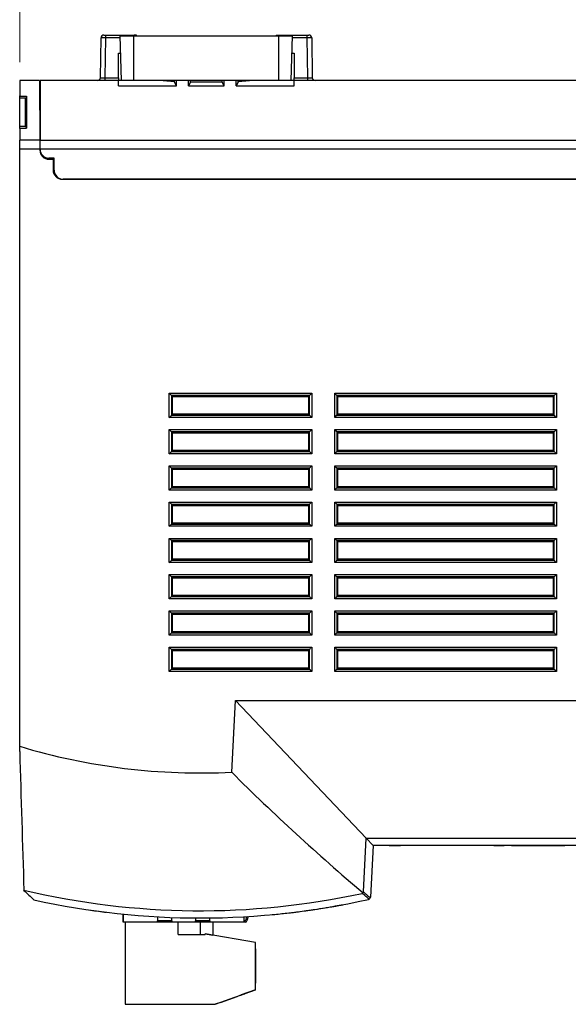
# Model space of a CAD drawing. Header units: millimetres. Extents: x 0 to 840, y 0 to 594.
# Tile 2 of 77: x 307 to 367, y 86 to 195. Entities that reach past the tile are written whole.
import ezdxf

# ---------------------------------------------------------------- set-up
doc = ezdxf.new("R2010")
doc.units = ezdxf.units.MM
doc.header["$LTSCALE"] = 2
doc.linetypes.add('SLD-Solid', pattern=[0])
doc.styles.add('SLDTEXTSTYLE2', font='ARIALN.TTF', dxfattribs={"width": 0.87})
doc.dimstyles.new('SLDDIMSTYLE0', dxfattribs={"dimtxt": 5.4, "dimasz": 5.4, "dimexe": 0, "dimexo": 0.0625, "dimgap": 1.35, "dimtad": 0, "dimdec": 1, "dimrnd": 1e-09, "dimzin": 12, "dimdsep": 46, "dimtxsty": 'SLDTEXTSTYLE2', "dimsah": 1, "dimcen": 0.09, "dimadec": 0, "dimazin": 3, "dimtfac": 1, "dimtdec": 3, "dimtofl": 0, "dimtmove": 0, "dimatfit": 3, "dimfxl": 1, "dimfrac": 2, "dimtolj": 1, "dimtzin": 12, "dimarcsym": 0})

# ---------------------------------------------------------------- blocks, each defined once
blk = doc.blocks.new('_D_10')
at = {"color": 1, "linetype": 'SLD-Solid', "lineweight": 18}
for p, q in [((362.2, 217.48), (360.68, 217.48)), ((360.68, 217.48), (360.68, 209.08)), ((377.43, 217.48), (378.95, 217.48)), ((378.95, 217.48), (378.95, 209.08)), ((306.88, 190.28), (306.88, 214.78)), ((417.53, 185.5), (417.53, 214.78)), ((306.88, 213.28), (342.92, 213.28)), ((417.53, 213.28), (381.49, 213.28)), ((360.68, 209.08), (362.2, 209.08)), ((378.95, 209.08), (377.43, 209.08))]:
    blk.add_line(p, q, dxfattribs=at)
for points in [[(306.88, 213.28), (312.28, 211.93), (312.28, 214.63)], [(417.53, 213.28), (412.13, 214.63), (412.13, 211.93)]]:
    blk.add_solid(points, dxfattribs=at)
at = {"color": 1, "linetype": 'SLD-Solid', "lineweight": 18, "char_height": 5.4, "attachment_point": 1, "style": 'SLDTEXTSTYLE2'}
for s, insert in [('110,6', (343.94, 216.04)), ('4,356', (362.2, 216.04))]:
    blk.add_mtext(s, dxfattribs=dict(at, insert=insert))

msp = doc.modelspace()

# ---------------------------------------------------------------- linework, layer by layer
at = {"color": 7, "linetype": 'SLD-Solid', "lineweight": 25}
for p, q in [((315.78, 188.57), (315.86, 192.98)), ((316.16, 193.28), (316.36, 193.28)), ((316.36, 192.98), (316.28, 188.57)), ((316.36, 193.28), (316.36, 192.98)), ((316.36, 193.28), (319.51, 193.28)), ((318.11, 188.28), (317.98, 193.18)), ((317.98, 193.18), (319.48, 193.18)), ((319.48, 188.28), (319.48, 193.18)), ((319.48, 193.18), (335.48, 193.18)), ((319.77, 193.28), (319.51, 193.28)), ((335.18, 193.28), (335.45, 193.28)), ((335.45, 193.28), (338.6, 193.28)), ((335.48, 188.28), (335.48, 193.18)), ((335.48, 193.18), (336.98, 193.18)), ((336.85, 188.28), (336.98, 193.18)), ((338.6, 192.98), (338.6, 193.28)), ((338.6, 193.28), (338.8, 193.28)), ((338.67, 188.57), (338.6, 192.98)), ((339.1, 192.98), (339.17, 188.57)), ((317.78, 191.28), (318.03, 191.28)), ((317.78, 188.57), (317.78, 191.28)), ((336.93, 191.28), (337.18, 191.28)), ((337.18, 191.28), (337.18, 188.57)), ((309.08, 188.28), (306.88, 188.28)), ((306.88, 188.28), (306.88, 186.56)), ((309.08, 188.28), (309.1, 181.68)), ((317.78, 188.28), (309.13, 188.28)), ((309.13, 188.28), (309.13, 181.69)), ((316.28, 188.57), (316.28, 188.28)), ((316.28, 188.57), (317.78, 188.57)), ((317.78, 188.57), (317.78, 188.28)), ((317.78, 187.67), (317.78, 188.28)), ((318.11, 188.28), (317.78, 188.28)), ((322.28, 188.26), (317.78, 188.26)), ((319.48, 188.28), (318.11, 188.28)), ((335.48, 188.28), (319.48, 188.28)), ((322.28, 188.26), (322.28, 188.28)), ((323.98, 188.13), (322.28, 188.26)), ((323.98, 188.09), (323.98, 188.28)), ((324.19, 187.67), (323.98, 188.09)), ((324.19, 187.67), (324.19, 188.28)), ((325.52, 187.67), (325.52, 188.28)), ((325.73, 188.09), (325.52, 187.67)), ((325.73, 188.09), (325.73, 188.28)), ((329.23, 188.09), (325.73, 188.09)), ((329.23, 188.09), (329.23, 188.28)), ((329.44, 187.67), (329.23, 188.09)), ((329.44, 187.67), (329.44, 188.28)), ((330.77, 187.67), (330.77, 188.28)), ((330.98, 188.09), (330.77, 187.67)), ((330.98, 188.09), (330.98, 188.28)), ((332.68, 188.26), (330.98, 188.13)), ((332.68, 188.26), (332.68, 188.28)), ((337.18, 188.26), (332.68, 188.26)), ((336.85, 188.28), (335.48, 188.28)), ((337.18, 188.28), (336.85, 188.28)), ((337.18, 188.57), (338.67, 188.57)), ((337.18, 188.28), (337.18, 188.57)), ((337.18, 187.67), (337.18, 188.28)), ((381.43, 188.28), (337.18, 188.28)), ((338.67, 188.28), (338.67, 188.57)), ((309.13, 186.98), (309.08, 186.98)), ((317.78, 187.67), (324.19, 187.67)), ((325.52, 187.67), (329.44, 187.67)), ((330.77, 187.67), (337.18, 187.67)), ((306.88, 186.34), (306.88, 186.57)), ((306.88, 186.57), (306.88, 186.57)), ((306.88, 186.56), (307.63, 186.55)), ((306.88, 186.34), (306.88, 186.56)), ((306.88, 183.21), (306.88, 186.34)), ((306.88, 186.34), (307.48, 186.34)), ((307.48, 186.34), (307.63, 186.35)), ((307.48, 186.34), (307.48, 183.21)), ((307.63, 186.55), (307.63, 183)), ((307.63, 183.21), (307.63, 186.35)), ((307.63, 186.35), (307.63, 186.35)), ((309.13, 186.35), (309.08, 186.35)), ((306.88, 182.98), (306.88, 183.21)), ((307.63, 183), (306.88, 182.98)), ((306.88, 182.98), (307.63, 183)), ((306.88, 182.98), (306.88, 181.68)), ((307.48, 183.21), (306.91, 183.21)), ((307.48, 183.21), (307.63, 183.21)), ((307.63, 183.21), (307.63, 183.21)), ((309.09, 183.2), (309.13, 183.2)), ((309.1, 181.68), (306.88, 181.68)), ((306.88, 180.68), (306.88, 181.68)), ((309.1, 181.68), (309.1, 180.68)), ((309.13, 181.69), (405.74, 181.69)), ((309.13, 180.69), (309.13, 181.69)), ((306.88, 114.81), (306.88, 180.68)), ((309.1, 180.68), (306.88, 180.68)), ((309.1, 180.68), (309.1, 180.57)), ((404.66, 180.69), (309.13, 180.69)), ((309.9, 179.71), (309.59, 179.72)), ((310.13, 179.69), (310.09, 179.69)), ((310.09, 179.69), (310.09, 179.58)), ((310.1, 179.58), (310.57, 179.58)), ((310.68, 179.69), (310.13, 179.69)), ((310.57, 179.58), (310.57, 178.38)), ((310.57, 179.58), (310.68, 179.58)), ((310.68, 178.38), (310.68, 179.69)), ((311.57, 177.38), (371, 177.38)), ((371.18, 177.38), (311.68, 177.38)), ((323.39, 151.09), (323.39, 153.76)), ((323.39, 153.76), (339.12, 153.76)), ((338.87, 153.51), (323.64, 153.51)), ((323.64, 153.51), (323.64, 151.34)), ((323.75, 153.41), (323.64, 153.51)), ((323.75, 151.45), (323.75, 153.41)), ((323.75, 153.41), (338.76, 153.41)), ((338.76, 153.41), (338.87, 153.51)), ((338.76, 153.41), (338.76, 151.45)), ((338.87, 151.34), (338.87, 153.51)), ((339.12, 153.76), (339.12, 151.09)), ((341.64, 151.09), (341.64, 153.76)), ((341.64, 153.76), (366.12, 153.76)), ((365.87, 153.51), (341.89, 153.51)), ((341.89, 153.51), (341.89, 151.34)), ((342, 153.41), (341.89, 153.51)), ((342, 153.41), (365.76, 153.41)), ((342, 151.45), (342, 153.41)), ((365.76, 153.41), (365.87, 153.51)), ((365.76, 153.41), (365.76, 151.45)), ((365.87, 151.34), (365.87, 153.51)), ((366.12, 153.76), (366.12, 151.09)), ((339.12, 151.09), (323.39, 151.09)), ((323.75, 151.45), (323.64, 151.34)), ((323.64, 151.34), (338.87, 151.34)), ((338.76, 151.45), (323.75, 151.45)), ((338.76, 151.45), (338.87, 151.34)), ((338.87, 151.34), (339.12, 151.09)), ((341.64, 151.09), (341.89, 151.34)), ((366.12, 151.09), (341.64, 151.09)), ((342, 151.45), (341.89, 151.34)), ((341.89, 151.34), (365.87, 151.34)), ((365.76, 151.45), (342, 151.45)), ((365.76, 151.45), (365.87, 151.34)), ((323.39, 147.09), (323.39, 149.76)), ((323.39, 149.76), (339.12, 149.76)), ((338.87, 149.51), (323.64, 149.51)), ((323.64, 149.51), (323.64, 147.34)), ((323.75, 149.41), (323.64, 149.51)), ((323.75, 147.45), (323.75, 149.41)), ((323.75, 149.41), (338.76, 149.41)), ((338.76, 149.41), (338.87, 149.51)), ((338.76, 149.41), (338.76, 147.45)), ((338.87, 149.51), (339.12, 149.76)), ((338.87, 147.34), (338.87, 149.51)), ((339.12, 149.76), (339.12, 147.09)), ((341.64, 147.09), (341.64, 149.76)), ((341.64, 149.76), (366.12, 149.76)), ((341.64, 149.76), (341.89, 149.51)), ((365.87, 149.51), (341.89, 149.51)), ((341.89, 149.51), (341.89, 147.34)), ((342, 149.41), (341.89, 149.51)), ((342, 149.41), (365.76, 149.41)), ((342, 147.45), (342, 149.41)), ((365.76, 149.41), (365.87, 149.51)), ((365.76, 149.41), (365.76, 147.45)), ((365.87, 147.34), (365.87, 149.51)), ((366.12, 149.76), (366.12, 147.09)), ((339.12, 147.09), (323.39, 147.09)), ((323.75, 147.45), (323.64, 147.34)), ((323.64, 147.34), (338.87, 147.34)), ((338.76, 147.45), (323.75, 147.45)), ((338.76, 147.45), (338.87, 147.34)), ((366.12, 147.09), (341.64, 147.09)), ((342, 147.45), (341.89, 147.34)), ((341.89, 147.34), (365.87, 147.34)), ((365.76, 147.45), (342, 147.45)), ((365.76, 147.45), (365.87, 147.34)), ((323.39, 143.09), (323.39, 145.76)), ((323.39, 145.76), (339.12, 145.76)), ((323.39, 145.76), (323.64, 145.51)), ((339.12, 145.76), (339.12, 143.09)), ((341.64, 143.09), (341.64, 145.76)), ((341.64, 145.76), (366.12, 145.76)), ((366.12, 145.76), (366.12, 143.09)), ((338.87, 145.51), (323.64, 145.51)), ((323.64, 145.51), (323.64, 143.34)), ((323.75, 145.41), (323.64, 145.51)), ((323.75, 145.41), (338.76, 145.41)), ((323.75, 143.45), (323.75, 145.41)), ((338.76, 145.41), (338.87, 145.51)), ((338.76, 145.41), (338.76, 143.45)), ((338.87, 143.34), (338.87, 145.51)), ((365.87, 145.51), (341.89, 145.51)), ((341.89, 145.51), (341.89, 143.34)), ((342, 145.41), (341.89, 145.51)), ((342, 145.41), (365.76, 145.41)), ((342, 143.45), (342, 145.41)), ((365.76, 145.41), (365.87, 145.51)), ((365.76, 145.41), (365.76, 143.45)), ((365.87, 143.34), (365.87, 145.51)), ((323.75, 143.45), (323.64, 143.34)), ((338.76, 143.45), (323.75, 143.45)), ((338.76, 143.45), (338.87, 143.34)), ((342, 143.45), (341.89, 143.34)), ((365.76, 143.45), (342, 143.45)), ((365.76, 143.45), (365.87, 143.34)), ((339.12, 143.09), (323.39, 143.09)), ((323.64, 143.34), (338.87, 143.34)), ((366.12, 143.09), (341.64, 143.09)), ((341.89, 143.34), (365.87, 143.34)), ((323.39, 139.09), (323.39, 141.76)), ((323.39, 141.76), (339.12, 141.76)), ((338.87, 141.51), (323.64, 141.51)), ((323.64, 141.51), (323.64, 139.34)), ((323.75, 141.4), (323.64, 141.51)), ((323.75, 139.45), (323.75, 141.4)), ((323.75, 141.4), (338.76, 141.4)), ((338.76, 141.4), (338.87, 141.51)), ((338.76, 141.4), (338.76, 139.45)), ((338.87, 139.34), (338.87, 141.51)), ((339.12, 141.76), (339.12, 139.09)), ((341.64, 139.09), (341.64, 141.76)), ((341.64, 141.76), (366.12, 141.76)), ((365.87, 141.51), (341.89, 141.51)), ((341.89, 141.51), (341.89, 139.34)), ((342, 141.4), (341.89, 141.51)), ((342, 141.4), (365.76, 141.4)), ((342, 139.45), (342, 141.4)), ((365.76, 141.4), (365.87, 141.51)), ((365.76, 141.4), (365.76, 139.45)), ((365.87, 139.34), (365.87, 141.51)), ((366.12, 141.76), (366.12, 139.09)), ((339.12, 139.09), (323.39, 139.09)), ((323.75, 139.45), (323.64, 139.34)), ((323.64, 139.34), (338.87, 139.34)), ((338.76, 139.45), (323.75, 139.45)), ((338.76, 139.45), (338.87, 139.34)), ((366.12, 139.09), (341.64, 139.09)), ((342, 139.45), (341.89, 139.34)), ((341.89, 139.34), (365.87, 139.34)), ((365.76, 139.45), (342, 139.45)), ((365.76, 139.45), (365.87, 139.34)), ((323.39, 135.09), (323.39, 137.76)), ((323.39, 137.76), (339.12, 137.76)), ((338.87, 137.51), (323.64, 137.51)), ((323.64, 137.51), (323.64, 135.34)), ((323.75, 137.4), (323.64, 137.51)), ((323.75, 135.45), (323.75, 137.4)), ((323.75, 137.4), (338.76, 137.4)), ((338.76, 137.4), (338.87, 137.51)), ((338.76, 137.4), (338.76, 135.45)), ((338.87, 135.34), (338.87, 137.51)), ((339.12, 137.76), (339.12, 135.09)), ((341.64, 135.09), (341.64, 137.76)), ((341.64, 137.76), (366.12, 137.76)), ((365.87, 137.51), (341.89, 137.51)), ((341.89, 137.51), (341.89, 135.34)), ((342, 137.4), (341.89, 137.51)), ((342, 137.4), (365.76, 137.4)), ((342, 135.45), (342, 137.4)), ((365.76, 137.4), (365.87, 137.51)), ((365.76, 137.4), (365.76, 135.45)), ((365.87, 135.34), (365.87, 137.51)), ((366.12, 137.76), (366.12, 135.09)), ((339.12, 135.09), (323.39, 135.09)), ((323.75, 135.45), (323.64, 135.34)), ((323.64, 135.34), (338.87, 135.34)), ((338.76, 135.45), (323.75, 135.45)), ((338.76, 135.45), (338.87, 135.34)), ((366.12, 135.09), (341.64, 135.09)), ((342, 135.45), (341.89, 135.34)), ((341.89, 135.34), (365.87, 135.34)), ((365.76, 135.45), (342, 135.45)), ((365.76, 135.45), (365.87, 135.34)), ((323.39, 131.09), (323.39, 133.76)), ((323.39, 133.76), (339.12, 133.76)), ((339.12, 133.76), (339.12, 131.09)), ((341.64, 131.09), (341.64, 133.76)), ((341.64, 133.76), (366.12, 133.76)), ((366.12, 133.76), (366.12, 131.09)), ((323.64, 133.51), (323.64, 131.34)), ((338.87, 133.51), (323.64, 133.51)), ((323.75, 133.4), (323.64, 133.51)), ((323.75, 133.4), (338.76, 133.4)), ((323.75, 131.45), (323.75, 133.4)), ((338.76, 133.4), (338.87, 133.51)), ((338.76, 133.4), (338.76, 131.45)), ((338.87, 131.34), (338.87, 133.51)), ((365.87, 133.51), (341.89, 133.51)), ((341.89, 133.51), (341.89, 131.34)), ((342, 133.4), (341.89, 133.51)), ((342, 133.4), (365.76, 133.4)), ((342, 131.45), (342, 133.4)), ((365.76, 133.4), (365.87, 133.51)), ((365.76, 133.4), (365.76, 131.45)), ((365.87, 131.34), (365.87, 133.51)), ((323.75, 131.45), (323.64, 131.34)), ((338.76, 131.45), (323.75, 131.45)), ((338.76, 131.45), (338.87, 131.34)), ((342, 131.45), (341.89, 131.34)), ((365.76, 131.45), (342, 131.45)), ((365.76, 131.45), (365.87, 131.34)), ((323.39, 131.09), (323.64, 131.34)), ((339.12, 131.09), (323.39, 131.09)), ((323.64, 131.34), (338.87, 131.34)), ((366.12, 131.09), (341.64, 131.09)), ((341.89, 131.34), (365.87, 131.34)), ((323.39, 127.09), (323.39, 129.76)), ((323.39, 129.76), (339.12, 129.76)), ((338.87, 129.51), (323.64, 129.51)), ((323.64, 129.51), (323.64, 127.34)), ((323.75, 129.4), (323.64, 129.51)), ((323.75, 127.45), (323.75, 129.4)), ((323.75, 129.4), (338.76, 129.4)), ((338.76, 129.4), (338.87, 129.51)), ((338.76, 129.4), (338.76, 127.45)), ((338.87, 127.34), (338.87, 129.51)), ((339.12, 129.76), (339.12, 127.09)), ((341.64, 127.09), (341.64, 129.76)), ((341.64, 129.76), (366.12, 129.76)), ((365.87, 129.51), (341.89, 129.51)), ((341.89, 129.51), (341.89, 127.34)), ((342, 129.4), (341.89, 129.51)), ((342, 129.4), (365.76, 129.4)), ((342, 127.45), (342, 129.4)), ((365.76, 129.4), (365.87, 129.51)), ((365.76, 129.4), (365.76, 127.45)), ((365.87, 127.34), (365.87, 129.51)), ((366.12, 129.76), (366.12, 127.09)), ((323.39, 127.09), (323.64, 127.34)), ((339.12, 127.09), (323.39, 127.09)), ((323.75, 127.45), (323.64, 127.34)), ((323.64, 127.34), (338.87, 127.34)), ((338.76, 127.45), (323.75, 127.45)), ((338.76, 127.45), (338.87, 127.34)), ((366.12, 127.09), (341.64, 127.09)), ((342, 127.45), (341.89, 127.34)), ((341.89, 127.34), (365.87, 127.34)), ((365.76, 127.45), (342, 127.45)), ((365.76, 127.45), (365.87, 127.34)), ((323.39, 123.09), (323.39, 125.76)), ((323.39, 125.76), (339.12, 125.76)), ((323.39, 125.76), (323.64, 125.51)), ((338.87, 125.51), (323.64, 125.51)), ((323.64, 125.51), (323.64, 123.34)), ((323.75, 125.4), (323.64, 125.51)), ((323.75, 123.45), (323.75, 125.4)), ((323.75, 125.4), (338.76, 125.4)), ((338.76, 125.4), (338.75, 123.45)), ((338.76, 125.4), (338.87, 125.51)), ((338.87, 123.34), (338.87, 125.51)), ((339.12, 125.76), (339.12, 123.09)), ((341.64, 123.09), (341.64, 125.76)), ((341.64, 125.76), (366.12, 125.76)), ((365.87, 125.51), (341.89, 125.51)), ((341.89, 125.51), (341.89, 123.34)), ((342, 125.4), (341.89, 125.51)), ((342, 125.4), (365.76, 125.4)), ((342, 123.45), (342, 125.4)), ((365.76, 125.4), (365.75, 123.45)), ((365.76, 125.4), (365.87, 125.51)), ((365.87, 123.34), (365.87, 125.51)), ((366.12, 125.76), (366.12, 123.09)), ((339.12, 123.09), (323.39, 123.09)), ((323.75, 123.45), (323.64, 123.34)), ((323.64, 123.34), (338.87, 123.34)), ((338.75, 123.45), (323.75, 123.45)), ((338.75, 123.45), (338.87, 123.34)), ((366.12, 123.09), (341.64, 123.09)), ((342, 123.45), (341.89, 123.34)), ((341.89, 123.34), (365.87, 123.34)), ((365.75, 123.45), (342, 123.45)), ((365.75, 123.45), (365.87, 123.34)), ((330.28, 111.96), (330.7, 119.88)), ((345.12, 104.68), (330.7, 119.88)), ((330.7, 119.88), (391.24, 119.88)), ((306.88, 114.24), (306.88, 114.81)), ((344.81, 98.76), (345.12, 104.68)), ((345.12, 104.68), (396.35, 104.68)), ((345.88, 103.88), (345.12, 104.68)), ((345.88, 103.88), (345.58, 98.16)), ((396.35, 103.88), (345.88, 103.88)), ((347.65, 103.88), (347.65, 103.88)), ((347.65, 103.88), (348.89, 103.88)), ((348.89, 103.88), (348.89, 103.88)), ((359.19, 103.88), (348.89, 103.88)), ((359.19, 103.88), (359.19, 103.88)), ((359.19, 103.88), (360.34, 103.88)), ((360.34, 103.88), (360.34, 103.88)), ((361.14, 103.88), (361.14, 103.88)), ((361.14, 103.88), (361.16, 103.88)), ((361.16, 103.88), (361.16, 103.88)), ((361.16, 103.88), (361.22, 103.88)), ((361.22, 103.88), (361.22, 103.88)), ((361.22, 103.88), (361.29, 103.88)), ((361.29, 103.88), (361.29, 103.88)), ((361.29, 103.88), (361.4, 103.88)), ((361.4, 103.88), (361.4, 103.88)), ((361.4, 103.88), (361.53, 103.88)), ((361.53, 103.88), (361.53, 103.88)), ((361.53, 103.88), (361.69, 103.88)), ((361.69, 103.88), (361.69, 103.88)), ((361.69, 103.88), (361.85, 103.88)), ((361.85, 103.88), (361.85, 103.88)), ((361.85, 103.88), (362.03, 103.88)), ((362.03, 103.88), (367.02, 103.88)), ((362.03, 103.88), (362.03, 103.88)), ((367.02, 103.88), (367.02, 103.88)), ((307.34, 98.93), (307.34, 98.96)), ((314.49, 96.77), (314.49, 96.77)), ((338.88, 96.74), (338.96, 96.75)), ((338.88, 96.74), (338.88, 96.74)), ((338.96, 96.75), (338.96, 96.75)), ((339.18, 96.78), (339.18, 96.78)), ((339.45, 96.82), (339.45, 96.82)), ((340.55, 97), (340.55, 97)), ((340.82, 97.04), (340.82, 97.04)), ((341.09, 97.09), (341.09, 97.09)), ((341.13, 97.09), (341.13, 97.09)), ((341.38, 97.14), (341.38, 97.14)), ((342.01, 97.25), (342.01, 97.25)), ((342.18, 97.28), (342.25, 97.29)), ((342.18, 97.28), (342.18, 97.28)), ((342.53, 97.34), (342.53, 97.35)), ((342.57, 97.35), (342.57, 97.35)), ((316.25, 96.53), (316.25, 96.53)), ((316.44, 96.51), (316.44, 96.51)), ((318.3, 96.3), (318.3, 95.47)), ((318.3, 95.43), (318.3, 96.3)), ((322.07, 96.01), (322.07, 95.57)), ((323.67, 95.58), (323.67, 95.93)), ((323.67, 95.57), (323.67, 95.93)), ((326.27, 95.88), (326.27, 95.57)), ((327.87, 95.58), (327.87, 95.88)), ((327.87, 95.57), (327.87, 95.88)), ((331.65, 95.43), (331.65, 96.02)), ((331.65, 95.61), (331.8, 95.61)), ((331.91, 96.03), (331.8, 95.61)), ((331.92, 96.03), (331.8, 95.58)), ((332.08, 96.04), (331.95, 95.57)), ((334.73, 96.25), (334.73, 96.25)), ((334.99, 96.27), (334.99, 96.27)), ((335.41, 96.31), (335.41, 96.31)), ((336.95, 96.48), (336.95, 96.48)), ((336.98, 96.49), (336.98, 96.49)), ((337.21, 96.52), (337.21, 96.52)), ((318.3, 95.47), (318.3, 95.47)), ((322.07, 95.43), (318.3, 95.43)), ((318.53, 95.43), (318.53, 86.37)), ((323.67, 95.57), (322.07, 95.57)), ((322.07, 95.43), (322.07, 95.57)), ((323.67, 95.43), (322.07, 95.43)), ((323.67, 95.43), (323.67, 95.58)), ((323.67, 95.57), (323.67, 95.43)), ((326.27, 95.43), (323.67, 95.43)), ((324.35, 94.07), (324.35, 95.43)), ((324.35, 94.07), (324.35, 95.43)), ((327.87, 95.57), (326.27, 95.57)), ((326.27, 95.43), (326.27, 95.57)), ((327.87, 95.43), (326.27, 95.43)), ((326.82, 94.07), (326.82, 95.43)), ((327.87, 95.43), (327.87, 95.58)), ((327.87, 95.57), (327.87, 95.43)), ((331.65, 95.43), (327.87, 95.43)), ((328.2, 95.43), (328.2, 93.99)), ((331.65, 95.43), (331.65, 95.58)), ((331.65, 95.58), (331.8, 95.58)), ((331.8, 95.43), (331.65, 95.43)), ((324.35, 94.07), (327.35, 94.07)), ((324.35, 94.07), (324.35, 94.07)), ((324.35, 94.07), (327.35, 94.07)), ((326.82, 94.07), (327.35, 94.07)), ((326.82, 94.07), (327.35, 94.07)), ((327.35, 94.07), (327.35, 94.14)), ((332.9, 93.17), (327.35, 94.14)), ((327.35, 94.14), (327.35, 94.14)), ((327.35, 94.14), (328.2, 93.99)), ((332.9, 93.17), (327.35, 94.14)), ((327.35, 94.14), (328.2, 93.99)), ((332.9, 87.97), (332.9, 93.17)), ((332.9, 93.17), (332.9, 93.17)), ((332.9, 87.97), (332.9, 93.17)), ((332.9, 92.47), (332.9, 88.7)), ((332.9, 92.47), (332.9, 88.7)), ((332.9, 92.47), (332.9, 88.7)), ((332.9, 92.47), (332.9, 88.7)), ((328.46, 86.37), (332.9, 87.97)), ((329.04, 86.57), (330.88, 87.23)), ((330.88, 87.23), (331.22, 87.35)), ((330.88, 87.23), (330.88, 87.24)), ((331.22, 87.35), (331.22, 87.36)), ((332.9, 87.96), (331.33, 87.39)), ((331.97, 87.62), (331.97, 87.63)), ((332.9, 87.97), (332.9, 87.97)), ((332.9, 87.96), (332.9, 87.97)), ((332.91, 87.97), (332.9, 87.97)), ((332.91, 87.96), (332.9, 87.96)), ((332.91, 87.96), (332.91, 87.97)), ((318.53, 86.37), (328.46, 86.37)), ((329.04, 86.57), (328.46, 86.36)), ((328.46, 86.36), (328.46, 86.37)), ((329.04, 86.57), (329.03, 86.57))]:
    msp.add_line(p, q, dxfattribs=at)
at = {"color": 8, "linetype": 'SLD-Solid', "lineweight": 25}
for p, q in [((317.98, 192.98), (316.36, 192.98)), ((338.6, 192.98), (336.97, 192.98)), ((309.34, 180.07), (309.34, 179.93)), ((309.81, 179.62), (309.81, 179.71))]:
    msp.add_line(p, q, dxfattribs=at)
at = {"color": 8, "linetype": 'SLD-Solid', "lineweight": 25, "flags": 128}
msp.add_lwpolyline([(309.09, 182.42), (309.1, 182.42), (309.11, 182.42), (309.13, 182.42)], dxfattribs=at)
at = {"color": 7, "linetype": 'SLD-Solid', "lineweight": 25, "flags": 128}
for points in [[(323.39, 153.76), (323.44, 153.72), (323.48, 153.67), (323.53, 153.63), (323.56, 153.59), (323.6, 153.56), (323.62, 153.54), (323.63, 153.52), (323.64, 153.51)], [(338.87, 153.51), (338.87, 153.52), (338.89, 153.54), (338.91, 153.56), (338.94, 153.59), (338.98, 153.63), (339.02, 153.67), (339.07, 153.72), (339.12, 153.76)], [(341.64, 153.76), (341.69, 153.72), (341.73, 153.67), (341.78, 153.63), (341.81, 153.59), (341.85, 153.56), (341.87, 153.54), (341.88, 153.52), (341.89, 153.51)], [(365.87, 153.51), (365.87, 153.52), (365.89, 153.54), (365.91, 153.56), (365.94, 153.59), (365.98, 153.63), (366.02, 153.67), (366.07, 153.72), (366.12, 153.76)], [(323.39, 151.09), (323.44, 151.14), (323.48, 151.18), (323.53, 151.22), (323.56, 151.26), (323.6, 151.29), (323.62, 151.32), (323.63, 151.33), (323.64, 151.34)], [(365.87, 151.34), (365.87, 151.33), (365.89, 151.32), (365.91, 151.29), (365.94, 151.26), (365.98, 151.22), (366.02, 151.18), (366.07, 151.14), (366.12, 151.09)], [(323.39, 149.76), (323.44, 149.72), (323.48, 149.67), (323.53, 149.63), (323.56, 149.59), (323.6, 149.56), (323.62, 149.54), (323.63, 149.52), (323.64, 149.51)], [(365.87, 149.51), (365.87, 149.52), (365.89, 149.54), (365.91, 149.56), (365.94, 149.59), (365.98, 149.63), (366.02, 149.67), (366.07, 149.72), (366.12, 149.76)], [(323.39, 147.09), (323.44, 147.14), (323.48, 147.18), (323.53, 147.22), (323.56, 147.26), (323.6, 147.29), (323.62, 147.32), (323.63, 147.33), (323.64, 147.34)], [(338.87, 147.34), (338.87, 147.33), (338.89, 147.32), (338.91, 147.29), (338.94, 147.26), (338.98, 147.22), (339.02, 147.18), (339.07, 147.14), (339.12, 147.09)], [(341.64, 147.09), (341.69, 147.14), (341.73, 147.18), (341.78, 147.22), (341.81, 147.26), (341.85, 147.29), (341.87, 147.32), (341.88, 147.33), (341.89, 147.34)], [(365.87, 147.34), (365.87, 147.33), (365.89, 147.32), (365.91, 147.29), (365.94, 147.26), (365.98, 147.22), (366.02, 147.18), (366.07, 147.14), (366.12, 147.09)], [(338.87, 145.51), (338.87, 145.52), (338.89, 145.54), (338.91, 145.56), (338.94, 145.59), (338.98, 145.63), (339.02, 145.67), (339.07, 145.72), (339.12, 145.76)], [(341.64, 145.76), (341.69, 145.72), (341.73, 145.67), (341.78, 145.63), (341.81, 145.59), (341.85, 145.56), (341.87, 145.54), (341.88, 145.52), (341.89, 145.51)], [(365.87, 145.51), (365.87, 145.52), (365.89, 145.54), (365.91, 145.56), (365.94, 145.59), (365.98, 145.63), (366.02, 145.67), (366.07, 145.72), (366.12, 145.76)], [(323.39, 143.09), (323.44, 143.14), (323.48, 143.18), (323.53, 143.22), (323.56, 143.26), (323.6, 143.29), (323.62, 143.32), (323.63, 143.33), (323.64, 143.34)], [(338.87, 143.34), (338.87, 143.33), (338.89, 143.32), (338.91, 143.29), (338.94, 143.26), (338.98, 143.22), (339.02, 143.18), (339.07, 143.14), (339.12, 143.09)], [(341.64, 143.09), (341.69, 143.14), (341.73, 143.18), (341.78, 143.22), (341.81, 143.26), (341.85, 143.29), (341.87, 143.32), (341.88, 143.33), (341.89, 143.34)], [(365.87, 143.34), (365.87, 143.33), (365.89, 143.32), (365.91, 143.29), (365.94, 143.26), (365.98, 143.22), (366.02, 143.18), (366.07, 143.14), (366.12, 143.09)], [(323.39, 141.76), (323.44, 141.72), (323.48, 141.67), (323.53, 141.63), (323.56, 141.59), (323.6, 141.56), (323.62, 141.54), (323.63, 141.52), (323.64, 141.51)], [(338.87, 141.51), (338.87, 141.52), (338.89, 141.54), (338.91, 141.56), (338.94, 141.59), (338.98, 141.63), (339.02, 141.67), (339.07, 141.72), (339.12, 141.76)], [(341.64, 141.76), (341.69, 141.72), (341.73, 141.67), (341.78, 141.63), (341.81, 141.59), (341.85, 141.56), (341.87, 141.54), (341.88, 141.52), (341.89, 141.51)], [(365.87, 141.51), (365.87, 141.52), (365.89, 141.54), (365.91, 141.56), (365.94, 141.59), (365.98, 141.63), (366.02, 141.67), (366.07, 141.72), (366.12, 141.76)], [(323.39, 139.09), (323.44, 139.14), (323.48, 139.18), (323.53, 139.22), (323.56, 139.26), (323.6, 139.29), (323.62, 139.32), (323.63, 139.33), (323.64, 139.34)], [(338.87, 139.34), (338.87, 139.33), (338.89, 139.32), (338.91, 139.29), (338.94, 139.26), (338.98, 139.22), (339.02, 139.18), (339.07, 139.14), (339.12, 139.09)], [(341.64, 139.09), (341.69, 139.14), (341.73, 139.18), (341.78, 139.22), (341.81, 139.26), (341.85, 139.29), (341.87, 139.32), (341.88, 139.33), (341.89, 139.34)], [(365.87, 139.34), (365.87, 139.33), (365.89, 139.32), (365.91, 139.29), (365.94, 139.26), (365.98, 139.22), (366.02, 139.18), (366.07, 139.14), (366.12, 139.09)], [(323.39, 137.76), (323.44, 137.72), (323.48, 137.67), (323.53, 137.63), (323.56, 137.59), (323.6, 137.56), (323.62, 137.54), (323.63, 137.52), (323.64, 137.51)], [(338.87, 137.51), (338.87, 137.52), (338.89, 137.54), (338.91, 137.56), (338.94, 137.59), (338.98, 137.63), (339.02, 137.67), (339.07, 137.72), (339.12, 137.76)], [(341.64, 137.76), (341.69, 137.72), (341.73, 137.67), (341.78, 137.63), (341.81, 137.59), (341.85, 137.56), (341.87, 137.54), (341.88, 137.52), (341.89, 137.51)], [(365.87, 137.51), (365.87, 137.52), (365.89, 137.54), (365.91, 137.56), (365.94, 137.59), (365.98, 137.63), (366.02, 137.67), (366.07, 137.72), (366.12, 137.76)], [(323.39, 135.09), (323.44, 135.14), (323.48, 135.18), (323.53, 135.22), (323.56, 135.26), (323.6, 135.29), (323.62, 135.32), (323.63, 135.33), (323.64, 135.34)], [(338.87, 135.34), (338.87, 135.33), (338.89, 135.32), (338.91, 135.29), (338.94, 135.26), (338.98, 135.22), (339.02, 135.18), (339.07, 135.14), (339.12, 135.09)], [(341.64, 135.09), (341.69, 135.14), (341.73, 135.18), (341.78, 135.22), (341.81, 135.26), (341.85, 135.29), (341.87, 135.32), (341.88, 135.33), (341.89, 135.34)], [(365.87, 135.34), (365.87, 135.33), (365.89, 135.32), (365.91, 135.29), (365.94, 135.26), (365.98, 135.22), (366.02, 135.18), (366.07, 135.14), (366.12, 135.09)], [(323.39, 133.76), (323.44, 133.72), (323.48, 133.67), (323.53, 133.63), (323.56, 133.59), (323.6, 133.56), (323.62, 133.54), (323.63, 133.52), (323.64, 133.51)], [(338.87, 133.51), (338.87, 133.52), (338.89, 133.54), (338.91, 133.56), (338.94, 133.59), (338.98, 133.63), (339.02, 133.67), (339.07, 133.72), (339.12, 133.76)], [(341.64, 133.76), (341.69, 133.72), (341.73, 133.67), (341.78, 133.63), (341.81, 133.59), (341.85, 133.56), (341.87, 133.54), (341.88, 133.52), (341.89, 133.51)], [(365.87, 133.51), (365.87, 133.52), (365.89, 133.54), (365.91, 133.56), (365.94, 133.59), (365.98, 133.63), (366.02, 133.67), (366.07, 133.72), (366.12, 133.76)], [(338.87, 131.34), (338.87, 131.33), (338.89, 131.32), (338.91, 131.29), (338.94, 131.26), (338.98, 131.22), (339.02, 131.18), (339.07, 131.14), (339.12, 131.09)], [(341.64, 131.09), (341.69, 131.14), (341.73, 131.18), (341.78, 131.22), (341.81, 131.26), (341.85, 131.29), (341.87, 131.32), (341.88, 131.33), (341.89, 131.34)], [(365.87, 131.34), (365.87, 131.33), (365.89, 131.32), (365.91, 131.29), (365.94, 131.26), (365.98, 131.22), (366.02, 131.18), (366.07, 131.14), (366.12, 131.09)], [(323.39, 129.76), (323.44, 129.72), (323.48, 129.67), (323.53, 129.63), (323.56, 129.59), (323.6, 129.56), (323.62, 129.54), (323.63, 129.52), (323.64, 129.51)], [(338.87, 129.51), (338.87, 129.52), (338.89, 129.54), (338.91, 129.56), (338.94, 129.59), (338.98, 129.63), (339.02, 129.67), (339.07, 129.72), (339.12, 129.76)], [(341.64, 129.76), (341.69, 129.72), (341.73, 129.67), (341.78, 129.63), (341.81, 129.59), (341.85, 129.56), (341.87, 129.54), (341.88, 129.52), (341.89, 129.51)], [(365.87, 129.51), (365.87, 129.52), (365.89, 129.54), (365.91, 129.56), (365.94, 129.59), (365.98, 129.63), (366.02, 129.67), (366.07, 129.72), (366.12, 129.76)], [(338.87, 127.34), (338.87, 127.33), (338.89, 127.32), (338.91, 127.29), (338.94, 127.26), (338.98, 127.22), (339.02, 127.18), (339.07, 127.14), (339.12, 127.09)], [(341.64, 127.09), (341.69, 127.14), (341.73, 127.18), (341.78, 127.22), (341.81, 127.26), (341.85, 127.29), (341.87, 127.32), (341.88, 127.33), (341.89, 127.34)], [(365.87, 127.34), (365.87, 127.33), (365.89, 127.32), (365.91, 127.29), (365.94, 127.26), (365.98, 127.22), (366.02, 127.18), (366.07, 127.14), (366.12, 127.09)], [(338.87, 125.51), (338.87, 125.52), (338.89, 125.54), (338.91, 125.56), (338.94, 125.59), (338.98, 125.63), (339.02, 125.67), (339.07, 125.72), (339.12, 125.76)], [(341.64, 125.76), (341.69, 125.72), (341.73, 125.67), (341.78, 125.63), (341.81, 125.59), (341.85, 125.56), (341.87, 125.54), (341.88, 125.52), (341.89, 125.51)], [(365.87, 125.51), (365.87, 125.52), (365.89, 125.54), (365.91, 125.56), (365.94, 125.59), (365.98, 125.63), (366.02, 125.67), (366.07, 125.72), (366.12, 125.76)], [(323.39, 123.09), (323.44, 123.14), (323.48, 123.18), (323.53, 123.22), (323.56, 123.26), (323.6, 123.29), (323.62, 123.32), (323.63, 123.33), (323.64, 123.34)], [(338.87, 123.34), (338.87, 123.33), (338.89, 123.32), (338.91, 123.29), (338.94, 123.26), (338.98, 123.22), (339.02, 123.18), (339.07, 123.14), (339.12, 123.09)], [(341.64, 123.09), (341.69, 123.14), (341.73, 123.18), (341.78, 123.22), (341.81, 123.26), (341.85, 123.29), (341.87, 123.32), (341.88, 123.33), (341.89, 123.34)], [(365.87, 123.34), (365.87, 123.33), (365.89, 123.32), (365.91, 123.29), (365.94, 123.26), (365.98, 123.22), (366.02, 123.18), (366.07, 123.14), (366.12, 123.09)], [(334.99, 96.27), (335.2, 96.29), (335.4, 96.31), (335.41, 96.31)], [(336.89, 96.48), (337.11, 96.5), (337.23, 96.52)], [(332.9, 92.47), (332.9, 92.34), (332.9, 91.97), (332.9, 91.41), (332.9, 90.74), (332.9, 90.05), (332.9, 89.42), (332.9, 88.95), (332.9, 88.7), (332.9, 88.7), (332.9, 88.95), (332.9, 89.42), (332.9, 90.05), (332.9, 90.74), (332.9, 91.41), (332.9, 91.97), (332.9, 92.34), (332.9, 92.47)]]:
    msp.add_lwpolyline(points, dxfattribs=at)
at = {"color": 7, "linetype": 'SLD-Solid', "lineweight": 25}
for centre, radius, start, end in [((316.16, 192.98), 0.3, 90, 179), ((338.8, 192.98), 0.3, 1, 90), ((315.48, 188.58), 0.3, 270, 359), ((339.47, 188.58), 0.3, 181, 270), ((310.1, 180.58), 1, 180.15, 270), ((310.13, 180.69), 1, 180, 270), ((311.57, 178.38), 1, 180, 270), ((311.68, 178.38), 1, 180, 270), ((326.8, 180.88), 69, 253.2208, 272.8932), ((326.8, 180.88), 84.2, 256.6386, 282.2523), ((326.8, 180.88), 85, 257.5366, 282.6306), ((345.33, 98.18), 0.25, 345.9543, 357), ((326.8, 180.88), 85, 261.6725, 262.869), ((326.8, 180.88), 85, 277.0388, 278.173), ((326.8, 180.88), 85, 278.2234, 278.4145), ((326.8, 180.88), 85, 278.3775, 278.5593), ((326.8, 180.88), 85, 278.5593, 279.3104), ((326.8, 180.88), 85, 279.3104, 279.4927), ((326.8, 180.88), 85, 279.5234, 279.9255), ((326.8, 180.88), 85, 279.9469, 280.6676), ((326.8, 180.88), 85, 280.3101, 280.4287), ((326.8, 180.88), 85, 262.869, 262.999), ((326.8, 180.88), 85, 275.351, 275.541), ((326.8, 180.88), 85, 275.817, 276.8576), ((331.76, 95.63), 0.2, 281.3667, 345), ((331.76, 95.63), 0.2, 285.2595, 345)]:
    msp.add_arc(centre, radius, start, end, dxfattribs=at)
for centre, major_axis, ratio, start_param, end_param in [((316.36, 192.98), (0.5, -0.005), 0.010469, 1.571028, 3.14152), ((319.51, 192.98), (0, 0.3), 0.008727, 0, 0.841069), ((319.77, 192.98), (0, 0.3), 0.008727, 5.442117, 6.283185), ((335.18, 192.98), (0, 0.3), 0.008727, 0, 0.841069), ((335.45, 192.98), (0, 0.3), 0.008727, 5.442117, 6.283185), ((338.6, 192.98), (0.5, 0.005), 0.010469, 0.000073, 1.570565), ((316.28, 188.58), (0.5, 0.005), 0.010462, 3.1413, 4.711792), ((338.67, 188.58), (0.5, -0.005), 0.010462, 4.712986, 6.283478), ((306.91, 184.21), (0, 1), 0.717628, 3.084683, 3.135157)]:
    msp.add_ellipse(centre, major_axis=major_axis, ratio=ratio, start_param=start_param, end_param=end_param, dxfattribs=at)
for points in [[(306.88, 114.24), (307.03, 109.15), (307.19, 104.05), (307.34, 98.96)], [(330.28, 111.96), (334.92, 107.32), (339.77, 102.9), (344.77, 98.65)], [(307.34, 98.93), (307.71, 98.58), (308.08, 98.23), (308.45, 97.88)], [(344.67, 98.59), (344.71, 98.6), (344.74, 98.62), (344.77, 98.65)], [(344.77, 98.65), (344.79, 98.68), (344.81, 98.72), (344.81, 98.76)], [(345.38, 97.93), (345.4, 97.94), (345.42, 97.94), (345.43, 97.95)], [(345.57, 98.12), (345.55, 98.04), (345.5, 97.98), (345.43, 97.95)]]:
    msp.add_open_spline(points, degree=3, dxfattribs=at)
for points, knots in [([(345.43, 97.95), (345.32, 98.04), (345.2, 98.14), (345.09, 98.24), (344.95, 98.36), (344.81, 98.48), (344.67, 98.59)], [0.000007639, 0.000007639, 0.000007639, 0.000007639, 0.000594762, 0.000594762, 0.000594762, 0.001317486, 0.001317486, 0.001317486, 0.001317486]), ([(344.81, 98.76), (344.95, 98.64), (345.09, 98.52), (345.23, 98.41), (345.34, 98.31), (345.46, 98.21), (345.57, 98.12)], [0, 0, 0, 0, 0.000722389, 0.000722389, 0.000722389, 0.001309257, 0.001309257, 0.001309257, 0.001309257]), ([(341.13, 97.09), (341.14, 97.09), (341.15, 97.1), (341.21, 97.11), (341.25, 97.11), (341.38, 97.14), (341.46, 97.15), (341.6, 97.17), (341.65, 97.18), (341.75, 97.2), (341.8, 97.21), (341.85, 97.22)], [0, 0, 0, 0, 0.25, 0.25, 0.5, 0.5, 0.75, 0.75, 0.875, 0.875, 1, 1, 1, 1]), ([(341.38, 97.14), (341.45, 97.15), (341.52, 97.16), (341.64, 97.18), (341.7, 97.19), (341.8, 97.21), (341.85, 97.22), (341.92, 97.23), (341.94, 97.24), (341.98, 97.24), (342, 97.25), (342.01, 97.25)], [0, 0, 0, 0, 0.25, 0.25, 0.5, 0.5, 0.75, 0.75, 0.875, 0.875, 1, 1, 1, 1]), ([(342.18, 97.28), (342.21, 97.29), (342.3, 97.3), (342.42, 97.32), (342.52, 97.34), (342.53, 97.34), (342.53, 97.34)], [0, 0, 0, 0, 0.122792, 0.363507, 0.723167, 1, 1, 1, 1]), ([(331.22, 87.35), (331.25, 87.36), (331.29, 87.38), (331.38, 87.41), (331.47, 87.44), (331.57, 87.48), (331.67, 87.51), (331.77, 87.55), (331.87, 87.59), (331.94, 87.61), (331.97, 87.62)], [0, 0, 0, 0, 0.135284, 0.26941, 0.402801, 0.536191, 0.665211, 0.785343, 0.896318, 1, 1, 1, 1])]:
    msp.add_open_spline(points, degree=3, knots=knots, dxfattribs=at)

# ---------------------------------------------------------------- dimensions: what is measured, and where the dimension line sits
at = {"color": 1, "linetype": 'SLD-Solid', "lineweight": 18}
dim = msp.add_linear_dim(base=(417.5282, 213.2767), p1=(306.879, 188.2767), p2=(417.5282, 183.5004), dimstyle='SLDDIMSTYLE0', dxfattribs=at)
dim.commit()
dim.dimension.update_dxf_attribs({"geometry": '_D_10', "text_midpoint": (362.2036, 213.2767), "dimtype": 160})

doc.saveas('drawing.dxf')
